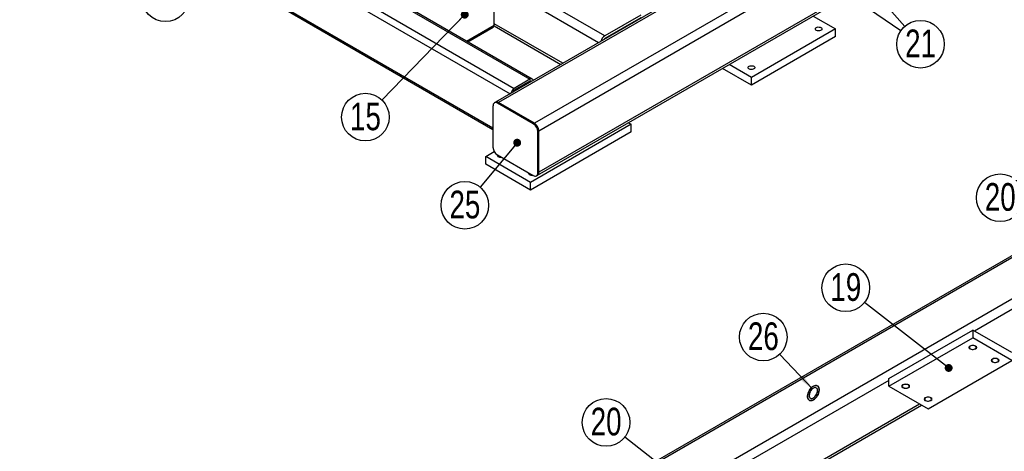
# Model space of a CAD drawing. Header units: millimetres. Extents: x 0 to 841, y 0 to 594.
# Tile 17 of 21: x 557 to 682, y 400 to 455. Entities that reach past the tile are written whole.
import ezdxf

# ---------------------------------------------------------------- set-up
doc = ezdxf.new("R2010")
doc.units = ezdxf.units.MM
doc.layers.add('NOTES', color=6, linetype='Continuous')
doc.layers.add('TRAIT-FINS', color=9, linetype='Continuous')
doc.layers.add('TRAIT-FORT', color=4, linetype='Continuous', lineweight=25)
doc.styles.add('SLDTEXTSTYLE0', font='TXT', dxfattribs={"width": 0.75})
doc.dimstyles.new('SLDDIMSTYLE2', dxfattribs={"dimtxt": 0.18, "dimasz": 1, "dimexe": 0, "dimexo": 0.0625, "dimgap": 0, "dimtad": 0, "dimtih": 1, "dimtoh": 1, "dimdec": 0, "dimrnd": 1e-09, "dimzin": 0, "dimdsep": 46, "dimtxsty": 'Standard', "dimblk1": 'DOT', "dimblk2": 'DOT', "dimsah": 1, "dimcen": 0.09, "dimadec": 0, "dimazin": 0, "dimtfac": 1, "dimtdec": 0, "dimtofl": 0, "dimtmove": 0, "dimatfit": 3, "dimldrblk": 'DOT', "dimfxl": 1, "dimfrac": 2, "dimtolj": 1, "dimtzin": 0, "dimarcsym": 0})
doc.dimstyles.new('SLDDIMSTYLE3', dxfattribs={"dimtxt": 0.18, "dimasz": 2, "dimexe": 0, "dimexo": 0.0625, "dimgap": 0, "dimtad": 0, "dimtih": 1, "dimtoh": 1, "dimdec": 0, "dimrnd": 1e-09, "dimzin": 0, "dimdsep": 46, "dimtxsty": 'Standard', "dimsah": 1, "dimcen": 0.09, "dimadec": 0, "dimazin": 0, "dimtfac": 2, "dimtdec": 0, "dimtofl": 0, "dimtmove": 0, "dimatfit": 3, "dimfxl": 1, "dimfrac": 2, "dimtolj": 1, "dimtzin": 0, "dimarcsym": 0})

# ---------------------------------------------------------------- blocks, each defined once
blk = doc.blocks.new('SW_NOTE_19')
at = {"layer": 'NOTES', "color": 0}
blk.add_circle((-2.09, -2.16), 3.01, dxfattribs=at)
at = {"layer": 'NOTES', "color": 0, "insert": (-2.08, -0.31), "char_height": 3.5, "attachment_point": 2, "style": 'SLDTEXTSTYLE0'}
blk.add_mtext('15', dxfattribs=at)
blk = doc.blocks.new('_Dot')
at = {"color": 0, "linetype": 'ByBlock', "lineweight": -2}
blk.add_line((-0.5, 0), (-1, 0), dxfattribs=at)
at = {"color": 0, "linetype": 'ByBlock', "const_width": 0.5}
blk.add_lwpolyline([(-0.25, 0, 1), (0.25, 0, 1)], format="xyb", close=True, dxfattribs=at)
blk = doc.blocks.new('SW_NOTE_22')
at = {"layer": 'NOTES', "color": 0}
blk.add_circle((2.47, -1.71), 3.01, dxfattribs=at)
at = {"layer": 'NOTES', "color": 0, "insert": (2.48, 0.14), "char_height": 3.5, "attachment_point": 2, "style": 'SLDTEXTSTYLE0'}
blk.add_mtext('21', dxfattribs=at)
blk = doc.blocks.new('SW_NOTE_24')
at = {"layer": 'NOTES', "color": 0}
blk.add_circle((-1.94, -2.3), 3.01, dxfattribs=at)
at = {"layer": 'NOTES', "color": 0, "insert": (-1.93, -0.45), "char_height": 3.5, "attachment_point": 2, "style": 'SLDTEXTSTYLE0'}
blk.add_mtext('22', dxfattribs=at)
blk = doc.blocks.new('SW_NOTE_26')
at = {"layer": 'NOTES', "color": 0}
blk.add_circle((-1.93, -2.31), 3.01, dxfattribs=at)
at = {"layer": 'NOTES', "color": 0, "insert": (-1.92, -0.46), "char_height": 3.5, "attachment_point": 2, "style": 'SLDTEXTSTYLE0'}
blk.add_mtext('25', dxfattribs=at)
blk = doc.blocks.new('SW_NOTE_32')
at = {"layer": 'NOTES', "color": 0}
blk.add_circle((-2.38, 1.84), 3.01, dxfattribs=at)
at = {"layer": 'NOTES', "color": 0, "insert": (-2.37, 3.69), "char_height": 3.5, "attachment_point": 2, "style": 'SLDTEXTSTYLE0'}
blk.add_mtext('20', dxfattribs=at)
blk = doc.blocks.new('SW_NOTE_33')
at = {"layer": 'NOTES', "color": 0}
blk.add_circle((-2.37, 1.85), 3.01, dxfattribs=at)
at = {"layer": 'NOTES', "color": 0, "insert": (-2.36, 3.7), "char_height": 3.5, "attachment_point": 2, "style": 'SLDTEXTSTYLE0'}
blk.add_mtext('19', dxfattribs=at)
blk = doc.blocks.new('SW_NOTE_34')
at = {"layer": 'NOTES', "color": 0}
blk.add_circle((-2.37, 1.85), 3.01, dxfattribs=at)
at = {"layer": 'NOTES', "color": 0, "insert": (-2.36, 3.71), "char_height": 3.5, "attachment_point": 2, "style": 'SLDTEXTSTYLE0'}
blk.add_mtext('20', dxfattribs=at)
blk = doc.blocks.new('SW_NOTE_43')
at = {"layer": 'NOTES', "color": 0}
blk.add_circle((-2.07, 2.19), 3.01, dxfattribs=at)
at = {"layer": 'NOTES', "color": 0, "insert": (-2.06, 4.04), "char_height": 3.5, "attachment_point": 2, "style": 'SLDTEXTSTYLE0'}
blk.add_mtext('26', dxfattribs=at)

msp = doc.modelspace()

# ---------------------------------------------------------------- linework, layer by layer
at = {"layer": 'TRAIT-FINS', "lineweight": 18, "flags": 128}
for points in [[(677.45, 413.26), (677.34, 413.36), (677.3, 413.47), (677.34, 413.58), (677.45, 413.67), (677.61, 413.73), (677.8, 413.76), (677.99, 413.73), (678.15, 413.67), (678.26, 413.58), (678.3, 413.47), (678.26, 413.36), (678.15, 413.26), (677.99, 413.2), (677.8, 413.18), (677.61, 413.2), (677.45, 413.26)], [(680.28, 411.63), (680.17, 411.72), (680.13, 411.84), (680.17, 411.95), (680.28, 412.04), (680.44, 412.1), (680.63, 412.12), (680.82, 412.1), (680.98, 412.04), (681.09, 411.95), (681.13, 411.84), (681.09, 411.72), (680.98, 411.63), (680.82, 411.57), (680.63, 411.55), (680.44, 411.57), (680.28, 411.63)], [(668.96, 408.37), (668.85, 408.46), (668.82, 408.57), (668.85, 408.68), (668.96, 408.77), (669.12, 408.84), (669.32, 408.86), (669.51, 408.84), (669.67, 408.77), (669.78, 408.68), (669.82, 408.57), (669.78, 408.46), (669.67, 408.37), (669.51, 408.3), (669.32, 408.28), (669.12, 408.3), (668.96, 408.37)], [(671.79, 406.73), (671.68, 406.83), (671.64, 406.94), (671.68, 407.05), (671.79, 407.14), (671.95, 407.2), (672.14, 407.23), (672.34, 407.2), (672.5, 407.14), (672.61, 407.05), (672.64, 406.94), (672.61, 406.83), (672.5, 406.73), (672.34, 406.67), (672.14, 406.65), (671.95, 406.67), (671.79, 406.73)]]:
    msp.add_lwpolyline(points, dxfattribs=at)
at = {"layer": 'TRAIT-FORT', "lineweight": 25}
for p, q in [((773.19, 534.36), (617.46, 444.46)), ((773.99, 534.55), (617.86, 444.42)), ((783.04, 534.55), (622.39, 441.8)), ((784.17, 533.9), (622.95, 440.82)), ((622.79, 435.23), (783.84, 528.21)), ((784.17, 528.67), (622.95, 435.6)), ((631.3, 452.83), (549.13, 500.26)), ((538.95, 492.91), (619.84, 446.21)), ((542.91, 492.91), (621.82, 447.36)), ((538.1, 492.42), (619.32, 445.53)), ((622.12, 447.39), (543.51, 492.77)), ((538.1, 486.87), (617.15, 441.23)), ((538.35, 486.52), (617.15, 441.03)), ((617.29, 454.21), (617.29, 459.77)), ((630.5, 451.98), (617.29, 459.6)), ((625.97, 449.37), (617.29, 454.38)), ((635.82, 455.44), (631.3, 452.83)), ((635.82, 455.11), (631.3, 452.5)), ((657.62, 455.34), (660.43, 453.72)), ((613.79, 452.19), (617.29, 454.21)), ((613.97, 452.09), (617.17, 453.94)), ((617.28, 454.11), (625.73, 449.23)), ((660.43, 453.72), (649.82, 447.6)), ((660.43, 452.74), (660.43, 453.72)), ((631.34, 452.47), (631.29, 452.5)), ((660.43, 452.74), (649.82, 446.62)), ((724.12, 448.7), (576.33, 363.38)), ((724.12, 448.97), (576.66, 363.84)), ((649.82, 446.62), (646.17, 448.73)), ((649.82, 447.6), (647.02, 449.22)), ((621.82, 447.36), (619.84, 446.21)), ((621.82, 447.11), (619.84, 445.97)), ((621.82, 447.11), (621.94, 447.04)), ((649.82, 446.62), (649.82, 447.6)), ((617.46, 444.46), (617.32, 444.38)), ((617.72, 444.34), (617.86, 444.42)), ((622.24, 441.72), (617.72, 444.34)), ((622.39, 441.8), (617.86, 444.42)), ((724.12, 443.47), (576.33, 358.16)), ((617.15, 444.01), (617.15, 438.78)), ((634.29, 441.87), (634.62, 441.68)), ((634.62, 441.68), (621.89, 434.33)), ((634.62, 440.7), (621.89, 433.35)), ((622.24, 441.72), (622.39, 441.8)), ((622.81, 440.74), (622.95, 440.82)), ((622.81, 435.52), (622.81, 440.74)), ((622.95, 435.6), (622.95, 440.82)), ((634.62, 440.7), (634.62, 441.68)), ((616.23, 437.6), (617.32, 438.23)), ((621.89, 434.33), (616.23, 437.6)), ((616.23, 436.62), (616.23, 437.6)), ((617.72, 437.8), (622.24, 435.19)), ((621.89, 433.35), (616.23, 436.62)), ((622.64, 435.15), (622.79, 435.23)), ((622.81, 435.52), (622.95, 435.6)), ((621.89, 433.35), (621.89, 434.33)), ((685.93, 420.12), (678.01, 415.55)), ((667.19, 409.55), (677.8, 415.67)), ((667.19, 408.57), (677.8, 414.69)), ((677.8, 415.67), (677.8, 414.69)), ((682.75, 412.82), (677.8, 415.67)), ((682.75, 411.84), (677.8, 414.69)), ((672.14, 405.71), (682.75, 411.84)), ((667.19, 408.57), (667.19, 409.55)), ((667.19, 409.3), (649.73, 399.22)), ((667.19, 408.57), (672.14, 405.71)), ((671.08, 406.32), (589.55, 359.26)), ((589.77, 359.11), (671.32, 406.19))]:
    msp.add_line(p, q, dxfattribs=at)
at = {"layer": 'TRAIT-FORT', "lineweight": 25, "flags": 128}
for points in [[(658.61, 453.9), (658.68, 453.84), (658.72, 453.77), (658.73, 453.7), (658.7, 453.62), (658.63, 453.56), (658.53, 453.52), (658.42, 453.49), (658.29, 453.48), (658.17, 453.49), (658.05, 453.53), (657.96, 453.58), (657.91, 453.64), (657.88, 453.71), (657.9, 453.79), (657.95, 453.85), (658.03, 453.91), (658.14, 453.95), (658.26, 453.97), (658.39, 453.96), (658.51, 453.94), (658.61, 453.9)], [(650.12, 449), (650.2, 448.94), (650.24, 448.87), (650.24, 448.8), (650.21, 448.73), (650.14, 448.66), (650.05, 448.62), (649.93, 448.59), (649.81, 448.58), (649.68, 448.59), (649.57, 448.63), (649.48, 448.68), (649.42, 448.74), (649.4, 448.82), (649.41, 448.89), (649.46, 448.96), (649.54, 449.01), (649.65, 449.05), (649.77, 449.07), (649.9, 449.07), (650.02, 449.04), (650.12, 449)], [(622.23, 447.21), (622.21, 447.28), (622.17, 447.34), (622.12, 447.39), (622.06, 447.41), (621.98, 447.41), (621.9, 447.39), (621.82, 447.36)], [(618.27, 437.49), (618.16, 437.48), (618.03, 437.48), (617.92, 437.51), (617.82, 437.56), (617.75, 437.62), (617.72, 437.69), (617.73, 437.77), (617.74, 437.79)], [(622.23, 435.2), (622.12, 435.19), (621.99, 435.2), (621.88, 435.23), (621.78, 435.28), (621.71, 435.34), (621.68, 435.41), (621.69, 435.48), (621.7, 435.51)], [(677.5, 413.29), (677.6, 413.25), (677.72, 413.23), (677.85, 413.22), (677.97, 413.24), (678.08, 413.28), (678.16, 413.34), (678.21, 413.4), (678.23, 413.48), (678.2, 413.55), (678.14, 413.61), (678.05, 413.67), (677.94, 413.7), (677.82, 413.71), (677.69, 413.71), (677.57, 413.68), (677.48, 413.63), (677.41, 413.57), (677.38, 413.5), (677.38, 413.42), (677.43, 413.35), (677.5, 413.29)], [(680.33, 411.66), (680.43, 411.62), (680.55, 411.59), (680.68, 411.59), (680.8, 411.61), (680.91, 411.65), (680.99, 411.7), (681.04, 411.77), (681.05, 411.84), (681.03, 411.92), (680.97, 411.98), (680.88, 412.03), (680.77, 412.07), (680.65, 412.08), (680.52, 412.07), (680.4, 412.04), (680.31, 412), (680.24, 411.93), (680.21, 411.86), (680.21, 411.79), (680.25, 411.72), (680.33, 411.66)], [(657.65, 406.86), (657.51, 406.79), (657.38, 406.76), (657.26, 406.76), (657.15, 406.79), (657.06, 406.85), (656.98, 406.95), (656.93, 407.07), (656.91, 407.21), (656.91, 407.37), (656.93, 407.54), (656.98, 407.71), (657.06, 407.89), (657.15, 408.06), (657.26, 408.22), (657.38, 408.36), (657.51, 408.48), (657.65, 408.57), (657.78, 408.63), (657.92, 408.67), (658.04, 408.67), (658.15, 408.64), (658.24, 408.57), (658.31, 408.48), (658.36, 408.36), (658.39, 408.22), (658.39, 408.06), (658.36, 407.89), (658.31, 407.71), (658.24, 407.54), (658.15, 407.37), (658.04, 407.21), (657.92, 407.07), (657.78, 406.95), (657.65, 406.86)], [(657.65, 408.57), (657.51, 408.48), (657.38, 408.36), (657.26, 408.22), (657.15, 408.06), (657.06, 407.89), (656.98, 407.71), (656.93, 407.54), (656.91, 407.37), (656.91, 407.21), (656.93, 407.07), (656.98, 406.95), (657.06, 406.85), (657.15, 406.79), (657.26, 406.76), (657.38, 406.76), (657.51, 406.79), (657.65, 406.86), (657.78, 406.95), (657.92, 407.07), (658.04, 407.21), (658.15, 407.37), (658.24, 407.54), (658.31, 407.71), (658.36, 407.89), (658.39, 408.06), (658.39, 408.22), (658.36, 408.36), (658.31, 408.48), (658.24, 408.57), (658.15, 408.64), (658.04, 408.67), (657.92, 408.67), (657.78, 408.63), (657.65, 408.57)], [(657.65, 408.33), (657.53, 408.25), (657.43, 408.14), (657.33, 408.02), (657.24, 407.88), (657.18, 407.73), (657.14, 407.58), (657.12, 407.44), (657.13, 407.31), (657.16, 407.2), (657.21, 407.12), (657.28, 407.06), (657.38, 407.03), (657.48, 407.03), (657.59, 407.07), (657.71, 407.14), (657.82, 407.23), (657.92, 407.35), (658.01, 407.48), (658.09, 407.62), (658.14, 407.77), (658.17, 407.92), (658.18, 408.05), (658.16, 408.17), (658.12, 408.27), (658.05, 408.34), (657.97, 408.39), (657.87, 408.4), (657.76, 408.38), (657.65, 408.33)], [(669.02, 408.4), (669.12, 408.35), (669.24, 408.33), (669.36, 408.33), (669.49, 408.34), (669.59, 408.38), (669.68, 408.44), (669.73, 408.51), (669.74, 408.58), (669.72, 408.65), (669.66, 408.72), (669.57, 408.77), (669.46, 408.8), (669.33, 408.81), (669.21, 408.81), (669.09, 408.78), (668.99, 408.73), (668.93, 408.67), (668.89, 408.6), (668.9, 408.52), (668.94, 408.45), (669.02, 408.4)], [(671.84, 406.76), (671.95, 406.72), (672.07, 406.7), (672.19, 406.69), (672.31, 406.71), (672.42, 406.75), (672.5, 406.81), (672.55, 406.87), (672.57, 406.95), (672.55, 407.02), (672.49, 407.08), (672.4, 407.13), (672.28, 407.17), (672.16, 407.18), (672.03, 407.17), (671.92, 407.14), (671.82, 407.1), (671.75, 407.03), (671.72, 406.96), (671.73, 406.89), (671.77, 406.82), (671.84, 406.76)]]:
    msp.add_lwpolyline(points, dxfattribs=at)
at = {"layer": 'TRAIT-FORT', "lineweight": 25}
for centre, radius, start, end in [((617, 454.18), 0.296, 305.0133, 6.2988), ((631.96, 451.79), 1.24, 122.6962, 163.029), ((631.59, 452.03), 0.553, 121.6608, 144.2411), ((621.9, 447.01), 0.13, 33.8972, 129.6476), ((620.35, 445.42), 0.941, 122.9676, 169.708), ((620.09, 445.58), 0.463, 122.6926, 162.1348), ((617.5, 444.06), 0.349, 50.7967, 189.214), ((617.63, 444.09), 0.402, 54.3824, 114.3071), ((621.58, 440.69), 1.23, 2.6055, 57.3945), ((621.72, 440.77), 1.23, 2.6055, 57.3945), ((618.38, 438.84), 1.23, 182.6055, 237.3945), ((622.47, 435.46), 0.349, 230.7967, 9.214), ((622.56, 435.56), 0.394, 305.0133, 6.2988)]:
    msp.add_arc(centre, radius, start, end, dxfattribs=at)

# ---------------------------------------------------------------- block references
at = {"layer": 'NOTES'}
for name, p in [('SW_NOTE_24', (577.69, 459.96)), ('SW_NOTE_22', (668.72, 453.5)), ('SW_NOTE_19', (603.11, 444.73)), ('SW_NOTE_26', (615.52, 433.74)), ('SW_NOTE_32', (683.64, 430.55)), ('SW_NOTE_33', (664.11, 419.16)), ('SW_NOTE_43', (653.39, 412.6)), ('SW_NOTE_34', (633.81, 402.15))]:
    msp.add_blockref(name, p, dxfattribs=at)

# ---------------------------------------------------------------- leaders
for points, dimstyle in [([(659.35, 465.23), (669.21, 454.04)], 'SLDDIMSTYLE2'), ([(655.22, 462.84), (668.72, 453.5)], 'SLDDIMSTYLE2'), ([(613.58, 455.52), (603.11, 444.73)], 'SLDDIMSTYLE2'), ([(620.21, 439.34), (615.52, 433.74)], 'SLDDIMSTYLE2'), ([(674.75, 410.88), (664.11, 419.16)], 'SLDDIMSTYLE2'), ([(657.52, 408.23), (653.39, 412.6)], 'SLDDIMSTYLE3'), ([(696.47, 403.76), (674.15, 395.69)], 'SLDDIMSTYLE2'), ([(644.49, 393.79), (633.81, 402.15)], 'SLDDIMSTYLE2')]:
    msp.add_leader(points, dimstyle=dimstyle, dxfattribs=at)

doc.saveas('drawing.dxf')
